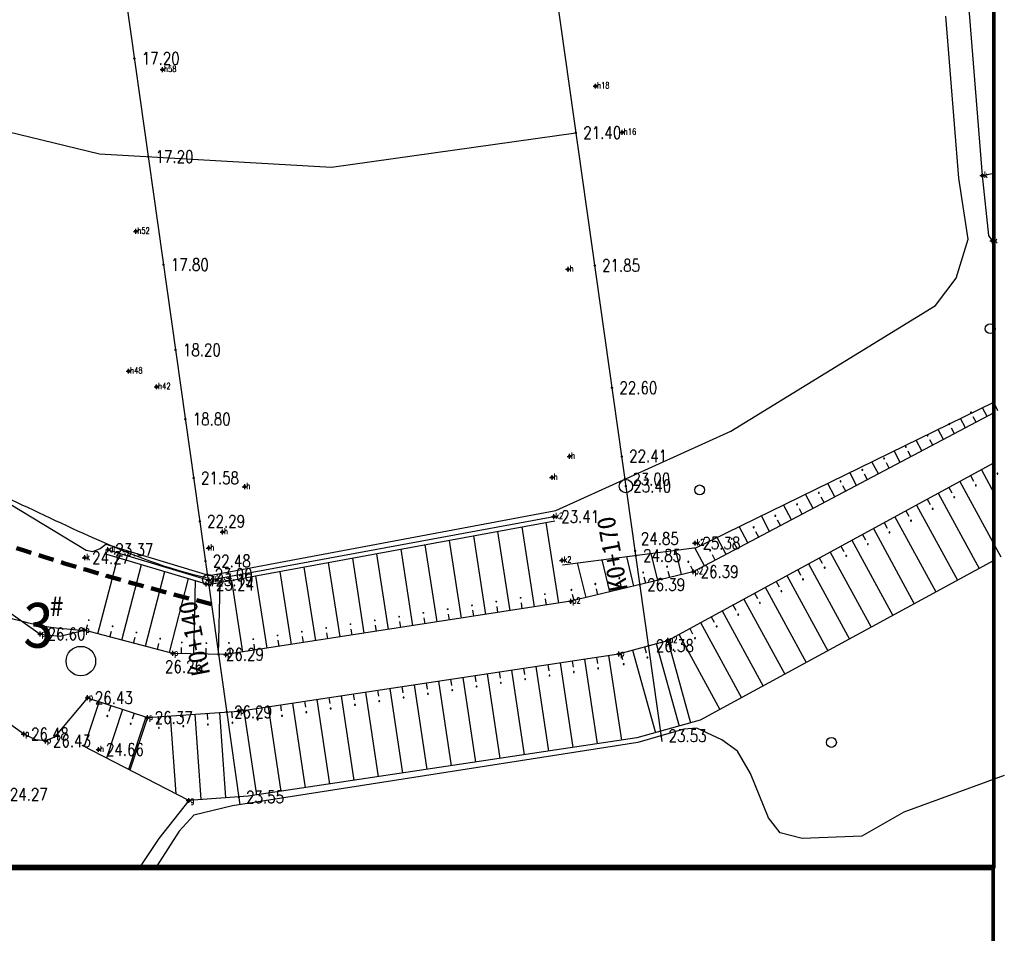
# Model space of a CAD drawing. Extents: x 475446 to 490894, y 3788879 to 3821323.
# Tile 25 of 75: x 484463 to 484543, y 3817415 to 3817489. Entities that reach past the tile are written whole.
import ezdxf
from ezdxf.enums import TextEntityAlignment as Align

# ---------------------------------------------------------------- set-up
doc = ezdxf.new("R2010")
doc.units = 0
doc.header["$LTSCALE"] = 0.5
doc.header["$PDMODE"] = 34
doc.header["$PDSIZE"] = 0.2
doc.linetypes.add('DASHED', pattern=[19.05, 12.7, -6.35])
doc.layers.get('0').update_dxf_attribs({"linetype": 'CONTINUOUS'})
for name, color, linetype in [('DMTZ', 3, 'CONTINUOUS'), ('dmx', 1, 'CONTINUOUS'), ('GCD', 1, 'CONTINUOUS'), ('JMD', 6, 'CONTINUOUS'), ('SXSS', 5, 'CONTINUOUS'), ('ZBTZ', 3, 'CONTINUOUS'), ('zdh', 7, 'CONTINUOUS'), ('图签', 7, 'CONTINUOUS'), ('钻孔', 7, 'CONTINUOUS')]:
    doc.layers.add(name, color=color, linetype=linetype)
doc.styles.add('-仿宋_GB2312', font='simfang_0.ttf', dxfattribs={"width": 0.8})
doc.styles.add('HZ', font='rs.shx', dxfattribs={"width": 0.8, "bigfont": 'hztxt.shx'})
doc.styles.get("Standard").update_dxf_attribs({"font": 'rs.shx', "bigfont": 'hztxt.shx'})
doc.styles.add('黑体', font='simhei_0.ttf')
doc.linetypes.add('10411', pattern='A,2,[150,AAA.SHX,S=1,R=0,X=0,Y=1],2,[151,AAA.SHX,S=1,R=0,X=0,Y=3],1e-11', length=4)
doc.linetypes.add('10421', pattern='A,2,[150,AAA.SHX,S=0.5,R=0,X=0,Y=0.5],1e-11', length=2)
doc.linetypes.add('10422', pattern='A,0.75,[150,AAA.SHX,S=0.5,R=0,X=0,Y=0.5],1.5,[177,AAA.SHX,S=1,R=0,X=0,Y=0.4],0.75', length=3)
doc.linetypes.add('1161', pattern='A,0,[149,AAA.SHX,S=0.15,R=0,X=0,Y=0],-1.6', length=1.6)

# ---------------------------------------------------------------- blocks, each defined once
blk = doc.blocks.new('GC200')
at = {"linetype": 'Continuous', "const_width": 0.2, "flags": 128}
blk.add_lwpolyline([(-0.1, 0, 1), (0.1, 0, 1)], format="xyb", close=True, dxfattribs=at)
blk = doc.blocks.new('gc326')
blk.add_circle((0, 0), 0.8)

msp = doc.modelspace()

# ---------------------------------------------------------------- linework, layer by layer
at = {"linetype": 'Continuous', "flags": 128}
msp.add_lwpolyline([(484349.153, 3817523.554), (484446.566, 3817483.521), (484469.033, 3817478.08), (484487.881, 3817476.984), (484507.772, 3817479.796)], dxfattribs=at)
at = {"linetype": 'Continuous'}
for centre, radius in [((484511.835, 3817451.053, 23.406), 0.543), ((484477.854, 3817443.431), 0.443)]:
    msp.add_circle(centre, radius, dxfattribs=at)
for centre, start_param, end_param in [((484541.672, 3817457.978), 5.497787, 8.63938), ((484541.672, 3817457.978), 2.356194, 5.497787), ((484539.903, 3817457.044), 5.497787, 8.63938), ((484539.903, 3817457.044), 2.356194, 5.497787), ((484538.135, 3817456.109), 5.497787, 8.63938), ((484538.135, 3817456.109), 2.356194, 5.497787), ((484536.367, 3817455.175), 5.497787, 8.63938), ((484536.367, 3817455.175), 2.356194, 5.497787), ((484534.599, 3817454.24), 5.497787, 8.63938), ((484534.599, 3817454.24), 2.356194, 5.497787), ((484532.831, 3817453.306), 5.497787, 8.63938), ((484532.831, 3817453.306), 2.356194, 5.497787), ((484531.062, 3817452.371), 5.497787, 8.63938), ((484531.062, 3817452.371), 2.356194, 5.497787), ((484529.294, 3817451.437), 5.497787, 8.63938), ((484529.294, 3817451.437), 2.356194, 5.497787), ((484542.05, 3817452.07), 5.497787, 8.63938), ((484542.05, 3817452.07), 2.356194, 5.497787), ((484540.293, 3817451.114), 5.497787, 8.63938), ((484540.293, 3817451.114), 2.356194, 5.497787), ((484527.526, 3817450.502), 5.497787, 8.63938), ((484527.526, 3817450.502), 2.356194, 5.497787), ((484538.536, 3817450.158), 5.497787, 8.63938), ((484538.536, 3817450.158), 2.356194, 5.497787), ((484525.758, 3817449.567), 5.497787, 8.63938), ((484525.758, 3817449.567), 2.356194, 5.497787), ((484536.78, 3817449.202), 5.497787, 8.63938), ((484536.78, 3817449.202), 2.356194, 5.497787), ((484523.989, 3817448.633), 5.497787, 8.63938), ((484523.989, 3817448.633), 2.356194, 5.497787), ((484535.023, 3817448.246), 5.497787, 8.63938), ((484535.023, 3817448.246), 2.356194, 5.497787), ((484522.221, 3817447.698), 5.497787, 8.63938), ((484522.221, 3817447.698), 2.356194, 5.497787), ((484520.453, 3817446.764), 5.497787, 8.63938), ((484520.453, 3817446.764), 2.356194, 5.497787), ((484533.266, 3817447.29), 5.497787, 8.63938), ((484533.266, 3817447.29), 2.356194, 5.497787), ((484518.685, 3817445.829), 5.497787, 8.63938), ((484518.685, 3817445.829), 2.356194, 5.497787), ((484531.509, 3817446.334), 5.497787, 8.63938), ((484531.509, 3817446.334), 2.356194, 5.497787), ((484529.753, 3817445.378), 5.497787, 8.63938), ((484529.753, 3817445.378), 2.356194, 5.497787), ((484515.184, 3817444.498), 5.497787, 8.63938), ((484515.184, 3817444.498), 2.356194, 5.497787), ((484516.917, 3817444.895), 5.497787, 8.63938), ((484516.917, 3817444.895), 2.356194, 5.497787), ((484527.996, 3817444.422), 5.497787, 8.63938), ((484527.996, 3817444.422), 2.356194, 5.497787), ((484511.296, 3817443.56), 5.497787, 8.63938), ((484511.296, 3817443.56), 2.356194, 5.497787), ((484513.24, 3817444.029), 5.497787, 8.63938), ((484513.24, 3817444.029), 2.356194, 5.497787), ((484526.239, 3817443.466), 5.497787, 8.63938), ((484526.239, 3817443.466), 2.356194, 5.497787), ((484507.407, 3817442.621), 5.497787, 8.63938), ((484507.407, 3817442.621), 2.356194, 5.497787), ((484509.352, 3817443.09), 5.497787, 8.63938), ((484509.352, 3817443.09), 2.356194, 5.497787), ((484524.482, 3817442.51), 5.497787, 8.63938), ((484524.482, 3817442.51), 2.356194, 5.497787), ((484522.726, 3817441.554), 5.497787, 8.63938), ((484522.726, 3817441.554), 2.356194, 5.497787), ((484520.969, 3817440.598), 5.497787, 8.63938), ((484520.969, 3817440.598), 2.356194, 5.497787), ((484519.212, 3817439.642), 5.497787, 8.63938), ((484519.212, 3817439.642), 2.356194, 5.497787), ((484517.456, 3817438.686), 5.497787, 8.63938), ((484517.456, 3817438.686), 2.356194, 5.497787), ((484515.699, 3817437.73), 5.497787, 8.63938), ((484513.586, 3817437.11), 5.497787, 8.63938), ((484513.586, 3817437.11), 2.356194, 5.497787), ((484515.699, 3817437.73), 2.356194, 5.497787), ((484509.578, 3817436.236), 5.497787, 8.63938), ((484509.578, 3817436.236), 2.356194, 5.497787), ((484511.659, 3817436.574), 5.497787, 8.63938), ((484511.659, 3817436.574), 2.356194, 5.497787), ((484503.645, 3817435.344), 5.497787, 8.63938), ((484505.622, 3817435.641), 5.497787, 8.63938), ((484505.622, 3817435.641), 2.356194, 5.497787), ((484507.6, 3817435.938), 5.497787, 8.63938), ((484507.6, 3817435.938), 2.356194, 5.497787), ((484499.689, 3817434.749), 5.497787, 8.63938), ((484499.689, 3817434.749), 2.356194, 5.497787), ((484501.667, 3817435.046), 5.497787, 8.63938), ((484501.667, 3817435.046), 2.356194, 5.497787), ((484503.645, 3817435.344), 2.356194, 5.497787), ((484493.756, 3817433.857), 5.497787, 8.63938), ((484493.756, 3817433.857), 2.356194, 5.497787), ((484495.734, 3817434.154), 5.497787, 8.63938), ((484495.734, 3817434.154), 2.356194, 5.497787), ((484497.711, 3817434.451), 5.497787, 8.63938), ((484497.711, 3817434.451), 2.356194, 5.497787), ((484487.823, 3817432.965), 5.497787, 8.63938), ((484487.823, 3817432.965), 2.356194, 5.497787), ((484489.8, 3817433.262), 5.497787, 8.63938), ((484489.8, 3817433.262), 2.356194, 5.497787), ((484491.778, 3817433.559), 5.497787, 8.63938), ((484491.778, 3817433.559), 2.356194, 5.497787), ((484469.666, 3817432.354), 5.497787, 8.63938), ((484469.666, 3817432.354), 2.356194, 5.497787), ((484483.867, 3817432.37), 5.497787, 8.63938), ((484483.867, 3817432.37), 2.356194, 5.497787), ((484485.845, 3817432.667), 5.497787, 8.63938), ((484485.845, 3817432.667), 2.356194, 5.497787), ((484471.564, 3817431.725), 5.497787, 8.63938), ((484471.564, 3817431.725), 2.356194, 5.497787), ((484473.851, 3817431.388), 5.497787, 8.63938), ((484473.851, 3817431.388), 2.356194, 5.497787), ((484475.846, 3817431.53), 5.497787, 8.63938), ((484475.846, 3817431.53), 2.356194, 5.497787), ((484477.841, 3817431.671), 5.497787, 8.63938), ((484477.841, 3817431.671), 2.356194, 5.497787), ((484479.836, 3817431.812), 5.497787, 8.63938), ((484479.836, 3817431.812), 2.356194, 5.497787), ((484481.889, 3817432.073), 5.497787, 8.63938), ((484481.889, 3817432.073), 2.356194, 5.497787)]:
    msp.add_ellipse(centre, major_axis=(0.0265, 0.0265), ratio=1, start_param=start_param, end_param=end_param, dxfattribs=at)
at = {"color": 2, "linetype": 'DASHED', "lineweight": 200, "ltscale": 0.2, "start_tangent": (-0.969419, 0.245413), "end_tangent": (-0.806412, 0.591355)}
msp.add_spline([(484478.134, 3817441.45), (484451.163, 3817450.074), (484428.735, 3817460.953), (484385.866, 3817488.18)], degree=3, dxfattribs=at)
at = {"color": 4, "linetype": 'Continuous', "lineweight": 30}
for points, start_tangent, end_tangent in [([(484428.24, 3817459.75), (484440.277, 3817451.563), (484456.292, 3817442.392), (484465.512, 3817439.534), (484467.77, 3817439.323)], (0.849299, -0.527912), (0.996751, -0.080547)), ([(484449.871, 3817456.039), (484461.365, 3817450.173), (484468.603, 3817446.808), (484477.731, 3817443.617)], (0.831326, -0.555784), (0.977403, -0.211385))]:
    msp.add_spline(points, degree=3, dxfattribs=dict(at, start_tangent=start_tangent, end_tangent=end_tangent))
at = {"layer": 'DMTZ', "linetype": 'Continuous'}
for p, q in [((484541.765, 3817457.01), (484517.314, 3817444.087)), ((484541.208, 3817456.715), (484540.833, 3817457.426)), ((484542.092, 3817457.183), (484541.859, 3817457.625)), ((484539.44, 3817455.781), (484539.035, 3817456.547)), ((484540.324, 3817456.248), (484540.09, 3817456.69)), ((484537.672, 3817454.846), (484537.237, 3817455.668)), ((484538.556, 3817455.314), (484538.322, 3817455.756)), ((484535.903, 3817453.912), (484535.44, 3817454.789)), ((484536.788, 3817454.379), (484536.554, 3817454.821)), ((484534.135, 3817452.977), (484533.642, 3817453.911)), ((484535.019, 3817453.444), (484534.786, 3817453.887)), ((484532.367, 3817452.043), (484531.844, 3817453.032)), ((484515.234, 3817438.502), (484541.765, 3817452.94)), ((484533.251, 3817452.51), (484533.018, 3817452.952)), ((484540.741, 3817452.383), (484541.765, 3817450.502)), ((484541.619, 3817452.861), (484541.858, 3817452.422)), ((484530.599, 3817451.108), (484530.046, 3817452.153)), ((484531.483, 3817451.575), (484531.249, 3817452.017)), ((484538.984, 3817451.427), (484542.314, 3817445.309)), ((484539.863, 3817451.905), (484540.102, 3817451.466)), ((484528.831, 3817450.174), (484528.249, 3817451.274)), ((484529.715, 3817450.641), (484529.481, 3817451.083)), ((484538.106, 3817450.949), (484538.345, 3817450.51)), ((484527.062, 3817449.239), (484526.451, 3817450.396)), ((484527.946, 3817449.706), (484527.713, 3817450.148)), ((484536.349, 3817449.993), (484536.588, 3817449.554)), ((484537.228, 3817450.471), (484540.557, 3817444.353)), ((484525.294, 3817448.304), (484524.653, 3817449.517)), ((484526.178, 3817448.772), (484525.945, 3817449.214)), ((484534.593, 3817449.037), (484534.832, 3817448.598)), ((484535.471, 3817449.515), (484538.8, 3817443.397)), ((484523.526, 3817447.37), (484522.856, 3817448.638)), ((484524.41, 3817447.837), (484524.176, 3817448.279)), ((484533.714, 3817448.559), (484537.044, 3817442.441)), ((484504.397, 3817441.225), (484503.392, 3817447.728)), ((484506.374, 3817441.531), (484505.36, 3817448.089)), ((484521.758, 3817446.435), (484521.058, 3817447.759)), ((484531.958, 3817447.603), (484535.287, 3817441.485)), ((484532.836, 3817448.081), (484533.075, 3817447.642)), ((484498.468, 3817440.309), (484497.489, 3817446.642)), ((484500.444, 3817440.614), (484499.456, 3817447.004)), ((484502.421, 3817440.92), (484501.424, 3817447.366)), ((484519.989, 3817445.501), (484519.26, 3817446.881)), ((484522.642, 3817446.903), (484522.408, 3817447.345)), ((484530.201, 3817446.647), (484533.53, 3817440.529)), ((484531.079, 3817447.125), (484531.318, 3817446.686)), ((484494.515, 3817439.698), (484493.553, 3817445.918)), ((484496.491, 3817440.003), (484495.521, 3817446.28)), ((484516.367, 3817443.858), (484515.89, 3817445.836)), ((484518.221, 3817444.566), (484517.444, 3817446.037)), ((484520.874, 3817445.968), (484520.64, 3817446.41)), ((484529.322, 3817446.169), (484529.561, 3817445.73)), ((484468.898, 3817439.03), (484470.512, 3817445.25)), ((484490.562, 3817439.086), (484489.617, 3817445.195)), ((484492.538, 3817439.392), (484491.585, 3817445.557)), ((484510.535, 3817442.45), (484509.904, 3817445.063)), ((484512.479, 3817442.919), (484511.899, 3817445.321)), ((484514.423, 3817443.389), (484513.895, 3817445.578)), ((484519.105, 3817445.034), (484518.872, 3817445.476)), ((484527.566, 3817445.213), (484527.805, 3817444.774)), ((484528.444, 3817445.691), (484531.773, 3817439.573)), ((484470.834, 3817438.528), (484472.429, 3817444.675)), ((484486.609, 3817438.475), (484485.682, 3817444.471)), ((484488.585, 3817438.781), (484487.649, 3817444.833)), ((484508.591, 3817441.981), (484507.909, 3817444.805)), ((484517.337, 3817444.099), (484517.103, 3817444.541)), ((484525.809, 3817444.257), (484526.048, 3817443.818)), ((484526.687, 3817444.735), (484530.017, 3817438.617)), ((484472.77, 3817438.025), (484474.346, 3817444.1)), ((484474.706, 3817437.523), (484476.263, 3817443.525)), ((484480.679, 3817437.558), (484479.778, 3817443.386)), ((484482.656, 3817437.864), (484481.746, 3817443.748)), ((484484.632, 3817438.17), (484483.714, 3817444.109)), ((484517.314, 3817444.087), (484507.362, 3817441.684)), ((484513.451, 3817443.154), (484513.334, 3817443.64)), ((484515.395, 3817443.624), (484515.278, 3817444.11)), ((484524.931, 3817443.779), (484528.26, 3817437.661)), ((484476.696, 3817437.409), (484476.839, 3817443.352)), ((484478.696, 3817437.361), (484478.836, 3817443.213)), ((484509.563, 3817442.215), (484509.446, 3817442.701)), ((484511.507, 3817442.685), (484511.39, 3817443.171)), ((484523.174, 3817442.823), (484526.503, 3817436.705)), ((484524.052, 3817443.301), (484524.291, 3817442.862)), ((484505.386, 3817441.378), (484505.309, 3817441.872)), ((484507.619, 3817441.746), (484507.501, 3817442.232)), ((484521.417, 3817441.867), (484524.747, 3817435.749)), ((484522.296, 3817442.345), (484522.535, 3817441.906)), ((484501.433, 3817440.767), (484501.356, 3817441.261)), ((484503.409, 3817441.073), (484503.333, 3817441.567)), ((484520.539, 3817441.389), (484520.778, 3817440.95)), ((484495.503, 3817439.85), (484495.427, 3817440.344)), ((484497.479, 3817440.156), (484497.403, 3817440.65)), ((484499.456, 3817440.462), (484499.38, 3817440.956)), ((484518.782, 3817440.433), (484519.021, 3817439.994)), ((484519.66, 3817440.911), (484522.99, 3817434.793)), ((484467.93, 3817439.281), (484468.056, 3817439.765)), ((484489.573, 3817438.934), (484489.497, 3817439.428)), ((484491.55, 3817439.239), (484491.474, 3817439.733)), ((484493.526, 3817439.545), (484493.45, 3817440.039)), ((484517.025, 3817439.477), (484517.264, 3817439.038)), ((484517.904, 3817439.955), (484521.233, 3817433.837)), ((484469.866, 3817438.779), (484469.992, 3817439.263)), ((484471.802, 3817438.277), (484471.928, 3817438.761)), ((484485.62, 3817438.322), (484485.544, 3817438.816)), ((484487.597, 3817438.628), (484487.52, 3817439.122)), ((484516.147, 3817438.999), (484519.476, 3817432.881)), ((484473.738, 3817437.774), (484473.864, 3817438.258)), ((484475.696, 3817437.433), (484475.708, 3817437.933)), ((484477.696, 3817437.385), (484477.708, 3817437.885)), ((484479.691, 3817437.406), (484479.614, 3817437.9)), ((484481.667, 3817437.711), (484481.591, 3817438.205)), ((484483.644, 3817438.017), (484483.567, 3817438.511)), ((484511.269, 3817437.4), (484515.234, 3817438.502)), ((484513.345, 3817437.977), (484513.479, 3817437.495)), ((484514.308, 3817438.245), (484516.174, 3817431.534)), ((484515.234, 3817438.502), (484517.099, 3817431.791)), ((484515.269, 3817438.521), (484515.508, 3817438.082)), ((484480.346, 3817432.751), (484511.269, 3817437.4)), ((484508.455, 3817436.977), (484509.491, 3817430.089)), ((484509.444, 3817437.126), (484509.519, 3817436.631)), ((484510.433, 3817437.274), (484511.469, 3817430.386)), ((484511.418, 3817437.441), (484511.552, 3817436.96)), ((484512.382, 3817437.709), (484514.247, 3817430.998)), ((484503.511, 3817436.234), (484503.585, 3817435.739)), ((484504.5, 3817436.382), (484505.535, 3817429.494)), ((484505.489, 3817436.531), (484505.563, 3817436.036)), ((484506.478, 3817436.68), (484507.513, 3817429.792)), ((484507.466, 3817436.828), (484507.541, 3817436.334)), ((484498.566, 3817435.49), (484499.602, 3817428.602)), ((484499.555, 3817435.639), (484499.63, 3817435.144)), ((484500.544, 3817435.787), (484501.58, 3817428.9)), ((484501.533, 3817435.936), (484501.607, 3817435.442)), ((484502.522, 3817436.085), (484503.558, 3817429.197)), ((484492.633, 3817434.598), (484493.669, 3817427.71)), ((484493.622, 3817434.747), (484493.696, 3817434.252)), ((484494.611, 3817434.895), (484495.646, 3817428.008)), ((484495.6, 3817435.044), (484495.674, 3817434.55)), ((484496.589, 3817435.193), (484497.624, 3817428.305)), ((484497.578, 3817435.341), (484497.652, 3817434.847)), ((484468.05, 3817433.837), (484472.921, 3817432.224)), ((484487.689, 3817433.855), (484487.763, 3817433.36)), ((484488.678, 3817434.003), (484489.713, 3817427.116)), ((484489.667, 3817434.152), (484489.741, 3817433.658)), ((484490.655, 3817434.301), (484491.691, 3817427.413)), ((484491.644, 3817434.449), (484491.719, 3817433.955)), ((484468.999, 3817433.523), (484467.789, 3817429.865)), ((484469.949, 3817433.208), (484469.791, 3817432.734)), ((484482.744, 3817433.111), (484483.78, 3817426.223)), ((484483.733, 3817433.26), (484483.808, 3817432.766)), ((484484.722, 3817433.409), (484485.758, 3817426.521)), ((484485.711, 3817433.557), (484485.785, 3817433.063)), ((484486.7, 3817433.706), (484487.735, 3817426.818)), ((484470.898, 3817432.894), (484469.588, 3817428.936)), ((484472.797, 3817432.266), (484471.387, 3817428.007)), ((484472.921, 3817432.224), (484471.505, 3817427.946)), ((484471.847, 3817432.58), (484471.69, 3817432.105)), ((484472.921, 3817432.224), (484480.346, 3817432.751)), ((484473.788, 3817432.286), (484473.823, 3817431.787)), ((484474.785, 3817432.357), (484475.234, 3817426.02)), ((484475.783, 3817432.427), (484475.818, 3817431.929)), ((484476.78, 3817432.498), (484477.273, 3817425.55)), ((484477.778, 3817432.569), (484477.813, 3817432.07)), ((484478.775, 3817432.639), (484479.268, 3817425.692)), ((484479.773, 3817432.71), (484479.808, 3817432.211)), ((484480.767, 3817432.814), (484481.802, 3817425.926)), ((484481.755, 3817432.963), (484481.83, 3817432.468))]:
    msp.add_line(p, q, dxfattribs=at)
at = {"layer": 'DMTZ', "linetype": '10421', "flags": 128}
for points in [[(484541.643, 3817470.997), (484541.35, 3817471.435), (484540.83, 3817476.316), (484539.771, 3817489.523), (484539.119, 3817492.957), (484537.461, 3817494.733), (484531.772, 3817495.157), (484529.758, 3817495.69), (484527.861, 3817498.546), (484525.314, 3817511.335), (484523.893, 3817522.545), (484523.715, 3817535.941), (484524.43, 3817544.014)], [(484540.83, 3817476.316), (484541.765, 3817476.513)], [(484476.28, 3817425.48), (484473.844, 3817422.4), (484472.328, 3817420.112)]]:
    msp.add_lwpolyline(points, dxfattribs=at)
msp.add_lwpolyline([(484349.169, 3817508.645, 0.00000202, 0.00000202, 0), (484383.624, 3817496.141, 0.00000202, 0.00000202, 0), (484384.999, 3817493.848, 0, 0, 0), (484386.135, 3817490.84, 0, 0, 0), (484386.96, 3817489.48, 0.00000202, 0.00000202, 0), (484389.36, 3817488.016, 0, 0, 0), (484412.569, 3817475.399, 0.00000203, 0.00000203, 0), (484413.873, 3817472.869, 0.00000203, 0.00000203, 0), (484442.784, 3817454.24, 0.00000203, 0.00000203, 0), (484451.146, 3817453.121, 0.00000202, 0.00000202, 0), (484458.91, 3817450.857, 0.00000202, 0.00000202, 0), (484467.828, 3817445.224, 0.00000202, 0.00000202, 0), (484468.957, 3817444.76, 0, 0, 0), (484469.191, 3817444.643, 0, 0, 0)], format="xyseb", dxfattribs=at)
at = {"layer": 'DMTZ', "linetype": '10411', "flags": 128}
for points in [[(484468.05, 3817433.837), (484465.355, 3817430.627), (484464.641, 3817430.329), (484463.856, 3817430.419), (484462.861, 3817430.884), (484438.548, 3817448.335), (484414.081, 3817464.396), (484386.108, 3817476.996), (484384.078, 3817478.12), (484382.878, 3817479.491), (484381.85, 3817481.313)], [(484442.784, 3817454.24), (484464.198, 3817439.017), (484465.838, 3817438.853), (484467.77, 3817439.323)]]:
    msp.add_lwpolyline(points, dxfattribs=at)
at = {"layer": 'DMTZ', "linetype": '10421', "elevation": 23.406, "flags": 128}
msp.add_lwpolyline([(484506.028, 3817448.576, 0.00000202, 0.00000202, 0), (484511.835, 3817451.053, 0, 0, 0), (484520.826, 3817455.13, 0, 0, 0), (484538.489, 3817465.45, 0, 0, 0), (484540.147, 3817468.305, 0, 0, 0), (484540.699, 3817469.799, 0, 0, 0), (484541.35, 3817471.435, 0, 0, 0)], format="xyseb", dxfattribs=at)
at = {"layer": 'DMTZ', "linetype": '10421', "elevation": 25.914, "flags": 128}
msp.add_lwpolyline([(484541.765, 3817470.967), (484541.643, 3817470.997)], dxfattribs=at)
at = {"layer": 'DMTZ', "linetype": '10422', "elevation": 25.914, "flags": 128}
msp.add_lwpolyline([(484506.643, 3817445.015, 0.00000202, 0.00000202, 0), (484517.458, 3817446.411, 0, 0, 0), (484541.765, 3817458.293, 0, 0, 0)], format="xyseb", dxfattribs=at)
at = {"layer": 'DMTZ', "linetype": '10422', "elevation": 23.406, "flags": 128}
msp.add_lwpolyline([(484469.71, 3817445.874), (484477.907, 3817443.415), (484505.978, 3817448.576)], dxfattribs=at)
at = {"layer": 'DMTZ', "linetype": 'Continuous'}
msp.add_lwpolyline([(484507.362, 3817441.684), (484479.307, 3817437.346), (484474.987, 3817437.45), (484467.77, 3817439.323)], dxfattribs=at)
at = {"layer": 'dmx', "linetype": 'Continuous'}
for points in [[(484500.774, 3817529.303), (484514.771, 3817430.288)], [(484465.99, 3817527.357), (484480.439, 3817425.142)]]:
    msp.add_lwpolyline(points, dxfattribs=at)
at = {"layer": 'SXSS', "linetype": 'Continuous'}
for p, q in [((484517.615, 3817431.365), (484516.541, 3817431.272)), ((484519.624, 3817430.408), (484517.615, 3817431.365)), ((484516.541, 3817431.272), (484512.793, 3817430.197)), ((484512.793, 3817430.197), (484479.837, 3817425.048)), ((484520.909, 3817429.497), (484519.624, 3817430.408)), ((484521.96, 3817427.676), (484520.909, 3817429.497)), ((484523.434, 3817424.078), (484521.96, 3817427.676)), ((484542.609, 3817427.518), (484534.436, 3817424.526)), ((484479.837, 3817425.048), (484476.698, 3817424.297)), ((484476.698, 3817424.297), (484475.505, 3817423)), ((484534.436, 3817424.526), (484531.015, 3817422.579)), ((484524.392, 3817422.863), (484523.434, 3817424.078)), ((484475.505, 3817423), (484473.675, 3817420.112)), ((484526.167, 3817422.396), (484524.392, 3817422.863)), ((484531.015, 3817422.579), (484526.167, 3817422.396))]:
    msp.add_line(p, q, dxfattribs=at)
at = {"layer": 'SXSS', "linetype": 'Continuous', "flags": 128}
msp.add_lwpolyline([(484459.095, 3817451.179), (484467.939, 3817445.833), (484468.476, 3817445.746), (484469.07, 3817445.967), (484469.552, 3817446.319), (484477.97, 3817443.794), (484506.146, 3817449.074), (484520.362, 3817455.516), (484537.019, 3817465.753), (484538.692, 3817467.954), (484539.68, 3817471.143), (484538.923, 3817476.094), (484537.867, 3817489.267)], dxfattribs=at)
at = {"layer": 'ZBTZ', "linetype": '1161'}
for p, q in [((484541.765, 3817445.01), (484517.865, 3817432.004)), ((484517.865, 3817432.004), (484512.725, 3817430.575)), ((484512.725, 3817430.575), (484481.111, 3817425.822)), ((484476.28, 3817425.48), (484467.623, 3817429.951)), ((484481.111, 3817425.822), (484476.28, 3817425.48))]:
    msp.add_line(p, q, dxfattribs=at)
at = {"layer": 'ZBTZ', "linetype": '1161', "flags": 128}
for points in [[(484506.69, 3817444.648), (484517.566, 3817446.052), (484541.765, 3817457.881)], [(484469.604, 3817445.523), (484477.886, 3817443.038), (484506.045, 3817448.215)]]:
    msp.add_lwpolyline(points, dxfattribs=at)
at = {"layer": 'zdh', "linetype": 'Continuous'}
for p in [(484474.151, 3817484.93, 22.891), (484509.366, 3817483.581, 22.875), (484511.537, 3817479.818, 22.953), (484540.83, 3817476.316, 25.15), (484471.98, 3817471.768, 22.881), (484541.643, 3817470.997, 25.323), (484507.133, 3817468.694, 21.85), (484471.391, 3817460.402, 22.852), (484473.671, 3817459.129, 22.89), (484507.256, 3817453.467, 22.595), (484505.829, 3817451.756, 22.411), (484480.832, 3817451, 21.584), (484505.978, 3817448.576, 23.406), (484479.026, 3817447.32, 22.294), (484517.458, 3817446.411, 25.375), (484469.71, 3817445.874, 23.369), (484477.909, 3817446.014, 22.477), (484467.828, 3817445.224, 24.273), (484506.643, 3817445.015, 24.851), (484517.314, 3817444.087, 26.392), (484477.907, 3817443.415, 23.185), (484477.696, 3817443.095, 23.237), (484507.362, 3817441.684, 26.393), (484467.77, 3817439.323, 26.294), (484464.198, 3817439.017, 26.599), (484515.234, 3817438.502, 26.458), (484474.987, 3817437.45, 26.258), (484479.307, 3817437.346, 26.289), (484511.269, 3817437.4, 26.381), (484468.05, 3817433.837, 26.429), (484472.921, 3817432.224, 26.367), (484480.346, 3817432.751, 26.29), (484462.861, 3817430.884, 26.482), (484464.641, 3817430.329, 26.434), (484468.95, 3817429.627, 24.664), (484476.28, 3817425.48, 23.548)]:
    msp.add_point(p, dxfattribs=at)
at = {"layer": '图签', "const_width": 0.3}
msp.add_lwpolyline([(484349.265, 3817281.498), (484541.715, 3817281.498), (484541.715, 3817419.962), (484349.265, 3817419.962), (484349.265, 3817281.498)], dxfattribs=at)
at = {"layer": '钻孔', "const_width": 0.3}
msp.add_lwpolyline([(484541.765, 3817558.612), (484349.115, 3817558.649), (484349.265, 3817420.112), (484541.765, 3817420.112), (484541.765, 3817558.612)], dxfattribs=at)
at = {"layer": '钻孔', "linetype": 'Continuous', "lineweight": 30}
msp.add_circle((484467.512, 3817436.821), 1.2, dxfattribs=at)

# ---------------------------------------------------------------- block references
at = {"layer": 'DMTZ', "linetype": 'Continuous', "xscale": 0.375, "yscale": 0.375}
for p in [(484503.272, 3817441.962), (484505.248, 3817442.268), (484497.342, 3817441.045), (484499.318, 3817441.351), (484501.295, 3817441.657), (484468.156, 3817440.152), (484491.412, 3817440.129), (484493.389, 3817440.434), (484495.365, 3817440.74), (484470.092, 3817439.65), (484487.459, 3817439.517), (484489.436, 3817439.823), (484472.028, 3817439.148), (484473.964, 3817438.645), (484481.53, 3817438.601), (484483.506, 3817438.906), (484485.483, 3817439.212), (484475.718, 3817438.333), (484477.718, 3817438.285), (484479.553, 3817438.295)]:
    msp.add_blockref('GC200', p, dxfattribs=at)
at = {"layer": 'GCD', "linetype": 'Continuous'}
ref = msp.add_blockref('GC200', (484471.86, 3817485.834, 17.2), dxfattribs=dict(at, xscale=0.5, yscale=0.5, zscale=0.5))
ref.add_attrib('height', '17.20', dxfattribs={"linetype": 'Continuous', "height": 1, "style": 'HZ', "width": 0.8}).set_placement((484472.46, 3817485.834, 17.2), align=Align.MIDDLE_LEFT)
ref = msp.add_blockref('GC200', (484507.772, 3817479.796, 21.4), dxfattribs=dict(at, xscale=0.5, yscale=0.5, zscale=0.5))
ref.add_attrib('height', '21.40', dxfattribs={"linetype": 'Continuous', "height": 1, "style": 'HZ', "width": 0.8}).set_placement((484508.372, 3817479.796, 21.4), align=Align.MIDDLE_LEFT)
ref = msp.add_blockref('GC200', (484472.988, 3817477.85, 17.2), dxfattribs=dict(at, xscale=0.5, yscale=0.5, zscale=0.5))
ref.add_attrib('height', '17.20', dxfattribs={"linetype": 'Continuous', "height": 1, "style": 'HZ', "width": 0.8}).set_placement((484473.588, 3817477.85, 17.2), align=Align.MIDDLE_LEFT)
ref = msp.add_blockref('GC200', (484474.23, 3817469.069, 17.8), dxfattribs=dict(at, xscale=0.5, yscale=0.5, zscale=0.5))
ref.add_attrib('height', '17.80', dxfattribs={"linetype": 'Continuous', "height": 1, "style": 'HZ', "width": 0.8}).set_placement((484474.83, 3817469.069, 17.8), align=Align.MIDDLE_LEFT)
ref = msp.add_blockref('GC200', (484509.298, 3817469, 21.85), dxfattribs=dict(at, xscale=0.5, yscale=0.5, zscale=0.5))
ref.add_attrib('height', '21.85', dxfattribs={"linetype": 'Continuous', "height": 1, "style": 'HZ', "width": 0.8}).set_placement((484509.898, 3817469), align=Align.MIDDLE_LEFT)
ref = msp.add_blockref('GC200', (484475.21, 3817462.132, 18.2), dxfattribs=dict(at, xscale=0.5, yscale=0.5, zscale=0.5))
ref.add_attrib('height', '18.20', dxfattribs={"linetype": 'Continuous', "height": 1, "style": 'HZ', "width": 0.8}).set_placement((484475.81, 3817462.132), align=Align.MIDDLE_LEFT)
ref = msp.add_blockref('GC200', (484510.705, 3817459.048, 22.6), dxfattribs=dict(at, xscale=0.5, yscale=0.5, zscale=0.5))
ref.add_attrib('height', '22.60', dxfattribs={"linetype": 'Continuous', "height": 1, "style": 'HZ', "width": 0.8}).set_placement((484511.305, 3817459.048), align=Align.MIDDLE_LEFT)
ref = msp.add_blockref('GC200', (484476.006, 3817456.502, 18.8), dxfattribs=dict(at, xscale=0.5, yscale=0.5, zscale=0.5))
ref.add_attrib('height', '18.80', dxfattribs={"linetype": 'Continuous', "height": 1, "style": 'HZ', "width": 0.8}).set_placement((484476.606, 3817456.502, 18.8), align=Align.MIDDLE_LEFT)
ref = msp.add_blockref('GC200', (484511.496, 3817453.453, 22.41), dxfattribs=dict(at, xscale=0.5, yscale=0.5, zscale=0.5))
ref.add_attrib('height', '22.41', dxfattribs={"linetype": 'Continuous', "height": 1, "style": 'HZ', "width": 0.8}).set_placement((484512.102, 3817453.503, -22.411), align=Align.MIDDLE_LEFT)
ref = msp.add_blockref('GC200', (484476.683, 3817451.716, 21.58), dxfattribs=dict(at, xscale=0.5, yscale=0.5, zscale=0.5))
ref.add_attrib('height', '21.58', dxfattribs={"linetype": 'Continuous', "height": 1, "style": 'HZ', "width": 0.8}).set_placement((484477.283, 3817451.716), align=Align.MIDDLE_LEFT)
ref = msp.add_blockref('GC200', (484511.756, 3817451.616, 23), dxfattribs=dict(at, xscale=0.5, yscale=0.5, zscale=0.5))
ref.add_attrib('height', '23.00', dxfattribs={"linetype": 'Continuous', "height": 1, "style": 'HZ', "width": 0.8}).set_placement((484512.356, 3817451.616, 23), align=Align.MIDDLE_LEFT)
ref = msp.add_blockref('GC200', (484511.835, 3817451.053, 23.4), dxfattribs=dict(at, xscale=0.5, yscale=0.5, zscale=0.5))
ref.add_attrib('height', '23.40', dxfattribs={"linetype": 'Continuous', "height": 1, "style": 'HZ', "width": 0.8}).set_placement((484512.435, 3817451.053, 23.4), align=Align.MIDDLE_LEFT)
ref = msp.add_blockref('GC200', (484505.978, 3817448.576, 23.406), dxfattribs=dict(at, xscale=0.5, yscale=0.5, zscale=0.5))
ref.add_attrib('height', '23.41', dxfattribs={"linetype": 'Continuous', "height": 1, "style": 'HZ', "width": 0.8}).set_placement((484506.578, 3817448.576, 23.406), align=Align.MIDDLE_LEFT)
ref = msp.add_blockref('GC200', (484477.181, 3817448.19, 22.29), dxfattribs=dict(at, xscale=0.5, yscale=0.5, zscale=0.5))
ref.add_attrib('height', '22.29', dxfattribs={"linetype": 'Continuous', "height": 1, "style": 'HZ', "width": 0.8}).set_placement((484477.781, 3817448.19), align=Align.MIDDLE_LEFT)
ref = msp.add_blockref('GC200', (484512.581, 3817445.782, 24.85), dxfattribs=dict(at, xscale=0.5, yscale=0.5, zscale=0.5))
ref.add_attrib('height', '24.85', dxfattribs={"linetype": 'Continuous', "height": 1, "style": 'HZ', "width": 0.8}).set_placement((484513.051, 3817446.783), align=Align.MIDDLE_LEFT)
ref = msp.add_blockref('GC200', (484517.458, 3817446.411, 25.375), dxfattribs=dict(at, xscale=0.5, yscale=0.5, zscale=0.5))
ref.add_attrib('height', '25.38', dxfattribs={"linetype": 'Continuous', "height": 1, "style": 'HZ', "width": 0.8}).set_placement((484518.058, 3817446.411, 25.375), align=Align.MIDDLE_LEFT)
ref = msp.add_blockref('GC200', (484469.71, 3817445.874, 23.369), dxfattribs=dict(at, xscale=0.5, yscale=0.5, zscale=0.5))
ref.add_attrib('height', '23.37', dxfattribs={"linetype": 'Continuous', "height": 1, "style": 'HZ', "width": 0.8}).set_placement((484470.31, 3817445.874, 23.369), align=Align.MIDDLE_LEFT)
ref = msp.add_blockref('GC200', (484512.634, 3817445.405, 24.85), dxfattribs=dict(at, xscale=0.5, yscale=0.5, zscale=0.5))
ref.add_attrib('height', '24.85', dxfattribs={"linetype": 'Continuous', "height": 1, "style": 'HZ', "width": 0.8}).set_placement((484513.234, 3817445.405, 24.85), align=Align.MIDDLE_LEFT)
ref = msp.add_blockref('GC200', (484467.828, 3817445.224, 24.273), dxfattribs=dict(at, xscale=0.5, yscale=0.5, zscale=0.5))
ref.add_attrib('height', '24.27', dxfattribs={"linetype": 'Continuous', "height": 1, "style": 'HZ', "width": 0.8}).set_placement((484468.428, 3817445.224, 24.273), align=Align.MIDDLE_LEFT)
ref = msp.add_blockref('GC200', (484477.638, 3817444.958, 22.48), dxfattribs=dict(at, xscale=0.5, yscale=0.5, zscale=0.5))
ref.add_attrib('height', '22.48', dxfattribs={"linetype": 'Continuous', "height": 1, "style": 'HZ', "width": 0.8}).set_placement((484478.238, 3817444.958), align=Align.MIDDLE_LEFT)
ref = msp.add_blockref('GC200', (484477.795, 3817443.847, 23), dxfattribs=dict(at, xscale=0.5, yscale=0.5, zscale=0.5))
ref.add_attrib('height', '23.00', dxfattribs={"linetype": 'Continuous', "height": 1, "style": 'HZ', "width": 0.8}).set_placement((484478.395, 3817443.847, 23), align=Align.MIDDLE_LEFT)
ref = msp.add_blockref('GC200', (484517.314, 3817444.087, 26.392), dxfattribs=dict(at, xscale=0.5, yscale=0.5, zscale=0.5))
ref.add_attrib('height', '26.39', dxfattribs={"linetype": 'Continuous', "height": 1, "style": 'HZ', "width": 0.8}).set_placement((484517.914, 3817444.087, 26.392), align=Align.MIDDLE_LEFT)
ref = msp.add_blockref('GC200', (484477.854, 3817443.431, 23.19), dxfattribs=dict(at, xscale=0.5, yscale=0.5, zscale=0.5))
ref.add_attrib('height', '23.19', dxfattribs={"linetype": 'Continuous', "height": 1, "style": 'HZ', "width": 0.8}).set_placement((484478.454, 3817443.431), align=Align.MIDDLE_LEFT)
ref = msp.add_blockref('GC200', (484477.906, 3817443.062, 23.24), dxfattribs=dict(at, xscale=0.5, yscale=0.5, zscale=0.5))
ref.add_attrib('height', '23.24', dxfattribs={"linetype": 'Continuous', "height": 1, "style": 'HZ', "width": 0.8}).set_placement((484478.506, 3817443.062), align=Align.MIDDLE_LEFT)
ref = msp.add_blockref('GC200', (484512.968, 3817443.038, 26.39), dxfattribs=dict(at, xscale=0.5, yscale=0.5, zscale=0.5))
ref.add_attrib('height', '26.39', dxfattribs={"linetype": 'Continuous', "height": 1, "style": 'HZ', "width": 0.8}).set_placement((484513.568, 3817443.038), align=Align.MIDDLE_LEFT)
ref = msp.add_blockref('GC200', (484464.198, 3817439.017, 26.599), dxfattribs=dict(at, xscale=0.5, yscale=0.5, zscale=0.5))
ref.add_attrib('height', '26.60', dxfattribs={"linetype": 'Continuous', "height": 1, "style": 'HZ', "width": 0.8}).set_placement((484464.798, 3817439.017, 26.599), align=Align.MIDDLE_LEFT)
ref = msp.add_blockref('GC200', (484513.671, 3817438.068, 26.38), dxfattribs=dict(at, xscale=0.5, yscale=0.5, zscale=0.5))
ref.add_attrib('height', '26.38', dxfattribs={"linetype": 'Continuous', "height": 1, "style": 'HZ', "width": 0.8}).set_placement((484514.271, 3817438.068), align=Align.MIDDLE_LEFT)
ref = msp.add_blockref('GC200', (484478.712, 3817437.361, 26.29), dxfattribs=dict(at, xscale=0.5, yscale=0.5, zscale=0.5))
ref.add_attrib('height', '26.29', dxfattribs={"linetype": 'Continuous', "height": 1, "style": 'HZ', "width": 0.8}).set_placement((484479.312, 3817437.361), align=Align.MIDDLE_LEFT)
ref = msp.add_blockref('GC200', (484474.987, 3817437.45, 26.258), dxfattribs=dict(at, xscale=0.5, yscale=0.5, zscale=0.5))
ref.add_attrib('height', '26.26', dxfattribs={"linetype": 'Continuous', "height": 1, "style": 'HZ', "width": 0.8}).set_placement((484474.353, 3817436.372, 26.258), align=Align.MIDDLE_LEFT)
ref = msp.add_blockref('GC200', (484468.05, 3817433.837, 26.429), dxfattribs=dict(at, xscale=0.5, yscale=0.5, zscale=0.5))
ref.add_attrib('height', '26.43', dxfattribs={"linetype": 'Continuous', "height": 1, "style": 'HZ', "width": 0.8}).set_placement((484468.65, 3817433.837, 26.429), align=Align.MIDDLE_LEFT)
ref = msp.add_blockref('GC200', (484479.373, 3817432.682, 26.29), dxfattribs=dict(at, xscale=0.5, yscale=0.5, zscale=0.5))
ref.add_attrib('height', '26.29', dxfattribs={"linetype": 'Continuous', "height": 1, "style": 'HZ', "width": 0.8}).set_placement((484479.973, 3817432.682), align=Align.MIDDLE_LEFT)
ref = msp.add_blockref('GC200', (484472.921, 3817432.224, 26.367), dxfattribs=dict(at, xscale=0.5, yscale=0.5, zscale=0.5))
ref.add_attrib('height', '26.37', dxfattribs={"linetype": 'Continuous', "height": 1, "style": 'HZ', "width": 0.8}).set_placement((484473.521, 3817432.224, 26.367), align=Align.MIDDLE_LEFT)
ref = msp.add_blockref('GC200', (484462.861, 3817430.884, 26.482), dxfattribs=dict(at, xscale=0.5, yscale=0.5, zscale=0.5))
ref.add_attrib('height', '26.48', dxfattribs={"linetype": 'Continuous', "height": 1, "style": 'HZ', "width": 0.8}).set_placement((484463.461, 3817430.884, 26.482), align=Align.MIDDLE_LEFT)
ref = msp.add_blockref('GC200', (484464.641, 3817430.329, 26.434), dxfattribs=dict(at, xscale=0.5, yscale=0.5, zscale=0.5))
ref.add_attrib('height', '26.43', dxfattribs={"linetype": 'Continuous', "height": 1, "style": 'HZ', "width": 0.8}).set_placement((484465.241, 3817430.329, 26.434), align=Align.MIDDLE_LEFT)
ref = msp.add_blockref('GC200', (484514.706, 3817430.746, 23.53), dxfattribs=dict(at, xscale=0.5, yscale=0.5, zscale=0.5))
ref.add_attrib('height', '23.53', dxfattribs={"linetype": 'Continuous', "height": 1, "style": 'HZ', "width": 0.8}).set_placement((484515.306, 3817430.746, 23.53), align=Align.MIDDLE_LEFT)
ref = msp.add_blockref('GC200', (484468.95, 3817429.627, 24.664), dxfattribs=dict(at, xscale=0.5, yscale=0.5, zscale=0.5))
ref.add_attrib('height', '24.66', dxfattribs={"linetype": 'Continuous', "height": 1, "style": 'HZ', "width": 0.8}).set_placement((484469.55, 3817429.627, 24.664), align=Align.MIDDLE_LEFT)
ref = msp.add_blockref('GC200', (484461.135, 3817425.975, 24.268), dxfattribs=dict(at, xscale=0.5, yscale=0.5, zscale=0.5))
ref.add_attrib('height', '24.27', dxfattribs={"linetype": 'Continuous', "height": 1, "style": 'HZ', "width": 0.8}).set_placement((484461.735, 3817425.975, 24.268), align=Align.MIDDLE_LEFT)
ref = msp.add_blockref('GC200', (484480.351, 3817425.768, 23.55), dxfattribs=dict(at, xscale=0.5, yscale=0.5, zscale=0.5))
ref.add_attrib('height', '23.55', dxfattribs={"linetype": 'Continuous', "height": 1, "style": 'HZ', "width": 0.8}).set_placement((484480.951, 3817425.768), align=Align.MIDDLE_LEFT)
at = {"layer": 'ZBTZ', "linetype": 'Continuous', "xscale": 0.5, "yscale": 0.5}
for p in [(484541.461, 3817463.855), (484517.831, 3817450.743), (484528.55, 3817430.204)]:
    msp.add_blockref('gc326', p, dxfattribs=at)

# ---------------------------------------------------------------- texts
at = {"color": 3, "linetype": 'Continuous', "insert": (484436.137, 3817467.621, 25.862), "char_height": 2.5, "width": 93.49036, "attachment_point": 1, "style": '-仿宋_GB2312'}
msp.add_mtext('地下连续墙，长114m', dxfattribs=at)
at = {"layer": 'JMD', "color": 0, "linetype": 'Continuous', "style": '黑体'}
for s, rotation, p in [('K0+170', 100.3203, (484510.72, 3817445.541)), ('K0+140', 100.78965, (484476.726, 3817438.663, 26.258))]:
    msp.add_text(s, height=1.5, rotation=rotation, dxfattribs=at).set_placement(p, align=Align.MIDDLE)
at = {"layer": 'zdh', "linetype": 'Continuous', "style": 'HZ', "width": 0.8}
for s, p in [('h58', (484474.276, 3817484.742, 22.891)), ('h18', (484509.491, 3817483.394, 22.875)), ('h16', (484511.662, 3817479.63, 22.953)), ('k', (484540.955, 3817476.129, 25.15)), ('h52', (484472.105, 3817471.581, 22.881)), ('k', (484541.768, 3817470.809, 25.323)), ('h', (484507.258, 3817468.506, 21.85)), ('h48', (484471.516, 3817460.214, 22.852)), ('h42', (484473.796, 3817458.941, 22.89)), ('h', (484507.381, 3817453.28, 22.595)), ('h', (484505.954, 3817451.568, 22.411)), ('h', (484480.957, 3817450.813, 21.584)), ('k2', (484506.103, 3817448.389, 23.406)), ('h', (484479.151, 3817447.133, 22.294)), ('k2', (484517.583, 3817446.224, 25.375)), ('dl', (484469.835, 3817445.687, 23.369)), ('h', (484478.034, 3817445.827, 22.477)), ('k', (484467.953, 3817445.037, 24.273)), ('k2', (484506.768, 3817444.827, 24.851)), ('p2', (484517.439, 3817443.899, 26.392)), ('dl', (484477.821, 3817442.907, 23.237)), ('dl', (484478.032, 3817443.227, 23.185)), ('p2', (484507.487, 3817441.496, 26.393)), ('p', (484467.895, 3817439.135, 26.294)), ('p', (484464.323, 3817438.829, 26.599)), ('p2', (484515.359, 3817438.314, 26.458)), ('p', (484475.112, 3817437.263, 26.258)), ('p', (484479.432, 3817437.159, 26.289)), ('p', (484511.394, 3817437.212, 26.381)), ('p', (484468.175, 3817433.649, 26.429)), ('p', (484473.046, 3817432.037, 26.367)), ('p', (484480.471, 3817432.563, 26.29)), ('p', (484462.986, 3817430.697, 26.482)), ('p', (484464.766, 3817430.141, 26.434)), ('h', (484469.075, 3817429.439, 24.664)), ('g', (484476.405, 3817425.292, 23.548))]:
    msp.add_text(s, height=0.5, dxfattribs=at).set_placement(p)
at = {"layer": '钻孔', "linetype": 'Continuous', "attachment_point": 1}
for s, insert, char_height, width in [('{\\fSimSun|b0|i0|c134|p2;#}', (484464.998, 3817442.08), 1.6, 1.68621), ('{\\fSimSun|b0|i0|c0|p2;3}', (484462.797, 3817441.661), 3.75, 6.66509)]:
    msp.add_mtext(s, dxfattribs=dict(at, insert=insert, char_height=char_height, width=width))

doc.saveas('drawing.dxf')
